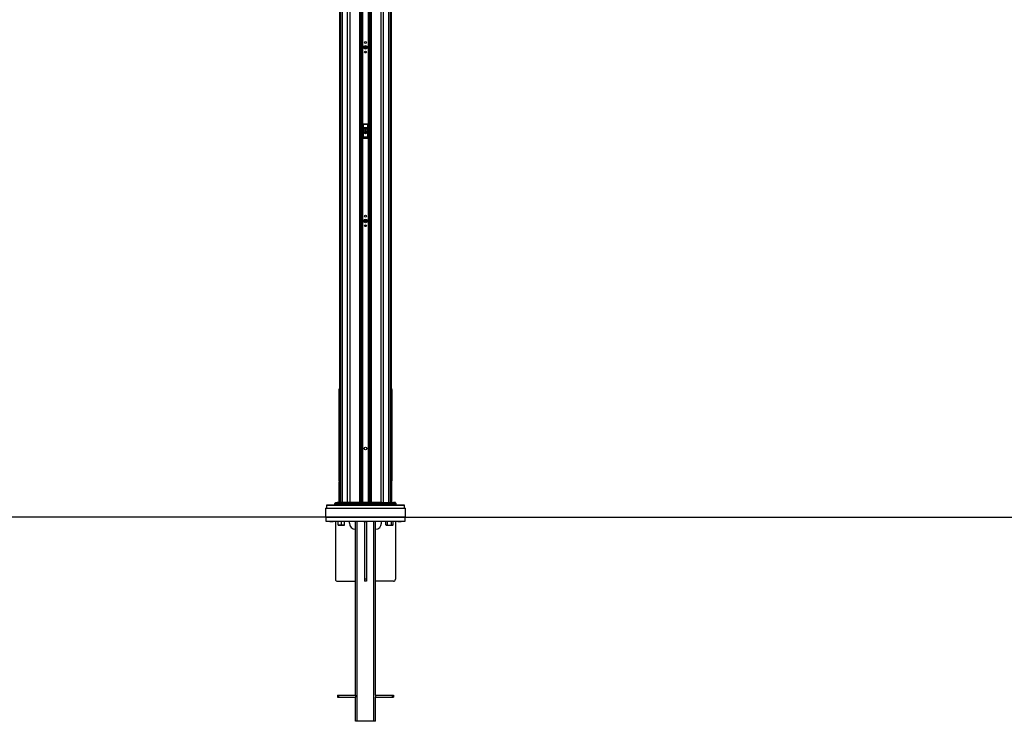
# Paper-space layout '3.5M DUO In Ground Anchor' of a CAD drawing. Header units: millimetres. Extents: x 20 to 26059, y 28 to 17638.
# Tile 7 of 70: x 7369 to 12293, y 1261 to 4768. Entities that reach past the tile are written whole.
import ezdxf

# ---------------------------------------------------------------- set-up
doc = ezdxf.new("R2010")
doc.units = ezdxf.units.MM
doc.layers.add('COMPONENT_GEOMETRY', color=7, linetype='Continuous')
doc.styles.add('SLDTEXTSTYLE0', font='TXT', dxfattribs={"width": 0.75})
doc.dimstyles.new('SLDDIMSTYLE0', dxfattribs={"dimtxt": 150, "dimasz": 6.604, "dimexe": 0, "dimexo": 0.0625, "dimgap": 37.5, "dimtad": 0, "dimtih": 1, "dimtoh": 1, "dimdec": 0, "dimlfac": 0.5, "dimrnd": 1e-09, "dimzin": 12, "dimdsep": 46, "dimtxsty": 'SLDTEXTSTYLE0', "dimsah": 1, "dimcen": 0.09, "dimadec": 0, "dimazin": 3, "dimtfac": 1, "dimtdec": 0, "dimtofl": 0, "dimtmove": 0, "dimatfit": 3, "dimfxl": 1, "dimfrac": 2, "dimtolj": 1, "dimtzin": 12, "dimarcsym": 0})

# ---------------------------------------------------------------- blocks, each defined once
blk = doc.blocks.new('_D_13')
at = {"layer": 'COMPONENT_GEOMETRY', "color": 7, "ltscale": 2}
for p, q in [((9012.3, 8122.1), (929.7, 8122.1)), ((936, 8122.1), (936, 5320.6)), ((936, 2281.1), (936, 5082.5)), ((8897.9, 2281.1), (929.7, 2281.1))]:
    blk.add_line(p, q, dxfattribs=at)
for points in [[(936, 8122.1), (935, 8115.5), (937, 8115.5)], [(936, 2281.1), (937, 2287.7), (935, 2287.7)]]:
    blk.add_solid(points, dxfattribs=at)
at = {"layer": 'COMPONENT_GEOMETRY', "color": 7, "ltscale": 2, "insert": (714.3, 5275.9), "char_height": 150, "attachment_point": 1, "style": 'SLDTEXTSTYLE0'}
blk.add_mtext('2921', dxfattribs=at)
blk = doc.blocks.new('_D_14')
at = {"layer": 'COMPONENT_GEOMETRY', "color": 7, "ltscale": 2}
for p, q in [((14292.5, 6769.1), (14292.5, 4644.1)), ((14292.5, 2281.1), (14292.5, 4406)), ((9299, 2281.1), (14298.9, 2281.1))]:
    blk.add_line(p, q, dxfattribs=at)
for points in [[(14292.5, 6769.1), (14291.5, 6762.5), (14293.6, 6762.5)], [(14292.5, 2281.1), (14293.6, 2287.7), (14291.5, 2287.7)]]:
    blk.add_solid(points, dxfattribs=at)
at = {"layer": 'COMPONENT_GEOMETRY', "color": 7, "ltscale": 2, "insert": (14070.9, 4599.4), "char_height": 150, "attachment_point": 1, "style": 'SLDTEXTSTYLE0'}
blk.add_mtext('2244', dxfattribs=at)

psp = doc.layouts.new('3.5M DUO In Ground Anchor')

# ---------------------------------------------------------------- linework, layer by layer
at = {"color": 8, "linetype": 'Continuous', "lineweight": 25, "ltscale": 2}
for p, q in [((8975.71, 2354.06), (8975.71, 8102.06)), ((8981.17, 8102.06), (8981.17, 2354.06)), ((9009.42, 2354.06), (9009.42, 8102.06)), ((9019.62, 8102.06), (9019.62, 2354.06)), ((9069.53, 2354.06), (9069.53, 8102.06)), ((9127.39, 8102.06), (9127.39, 2354.06)), ((9177.3, 2354.06), (9177.3, 8102.06)), ((9187.5, 8102.06), (9187.5, 2354.06)), ((9215.75, 2354.06), (9215.75, 8102.06)), ((9221.21, 8102.06), (9221.21, 2354.06)), ((9076.75, 2354.06), (9076.75, 6671.95)), ((9079.57, 6671.95), (9079.57, 2354.06)), ((9082.57, 2354.06), (9082.57, 6671.85)), ((9083.99, 6671.83), (9083.99, 2354.06)), ((9112.93, 2354.06), (9112.93, 6671.83)), ((9114.35, 6671.85), (9114.35, 2354.06)), ((9117.35, 2354.06), (9117.35, 6671.95)), ((9120.17, 6671.95), (9120.17, 2354.06)), ((8968.91, 6573.62), (8968.91, 2354.06)), ((9228.01, 2354.06), (9228.01, 6573.67)), ((8967.28, 2919.14), (8968.9, 2919.14)), ((9228.02, 2919.14), (9229.64, 2919.14)), ((9230.05, 2918.72), (9229.64, 2919.14)), ((8968.9, 2510.07), (8967.28, 2510.07)), ((9228.02, 2510.07), (9229.64, 2510.07)), ((8967.45, 2458.53), (8968.9, 2458.53)), ((9228.02, 2458.53), (9229.47, 2458.53)), ((9229.47, 2458.53), (9229.46, 2458.79)), ((9293.33, 2340.09), (8903.59, 2340.09)), ((8944.1, 2342.03), (8952.42, 2342.03)), ((8952.66, 2349.13), (8944.35, 2349.13)), ((8944.94, 2350.47), (8953.23, 2350.47)), ((8956.18, 2353.48), (8947.94, 2353.48)), ((9240.75, 2353.48), (9248.98, 2353.48)), ((9251.98, 2350.47), (9243.69, 2350.47)), ((9244.26, 2349.13), (9252.57, 2349.13)), ((9252.82, 2342.03), (9244.5, 2342.03))]:
    psp.add_line(p, q, dxfattribs=at)
at = {"color": 7, "linetype": 'Continuous', "lineweight": 25, "ltscale": 2}
for p, q in [((9073.82, 2354.06), (9073.82, 8102.06)), ((9123.1, 8102.06), (9123.1, 2354.06)), ((8968.9, 6573.61), (8968.9, 2354.06)), ((9228.02, 2354.06), (9228.02, 6573.66)), ((9085.46, 4245.06), (9085.46, 4177.06)), ((9085.64, 4244.89), (9085.46, 4245.06)), ((9085.97, 4229.31), (9085.64, 4244.89)), ((9086.46, 4246.06), (9086.64, 4245.89)), ((9110.46, 4246.06), (9086.46, 4246.06)), ((9086.64, 4245.89), (9086.64, 4245.26)), ((9086.64, 4245.89), (9110.28, 4245.89)), ((9086.64, 4245.26), (9086.97, 4229.68)), ((9110.28, 4245.26), (9086.64, 4245.26)), ((9109.96, 4229.68), (9110.28, 4245.26)), ((9110.28, 4245.89), (9110.46, 4246.06)), ((9110.28, 4245.89), (9110.28, 4245.26)), ((9111.28, 4244.89), (9110.95, 4229.31)), ((9111.46, 4245.06), (9111.28, 4244.89)), ((9111.46, 4177.06), (9111.46, 4245.06)), ((9086.04, 4222.19), (9087.04, 4222.19)), ((9086.04, 4182.95), (9086.04, 4222.19)), ((9086.97, 4229.68), (9109.96, 4229.68)), ((9087.04, 4222.19), (9087.04, 4182.95)), ((9109.88, 4222.19), (9087.04, 4222.19)), ((9095.43, 4206.37), (9095.49, 4209.84)), ((9098.41, 4204.6), (9095.43, 4206.37)), ((9095.49, 4209.84), (9098.51, 4211.53)), ((9101.43, 4206.29), (9098.41, 4204.6)), ((9098.51, 4211.53), (9101.49, 4209.75)), ((9101.49, 4209.75), (9101.43, 4206.29)), ((9109.88, 4182.95), (9109.88, 4222.19)), ((9110.88, 4222.19), (9109.88, 4222.19)), ((9110.88, 4222.19), (9110.88, 4182.95)), ((9086.04, 4182.95), (9087.04, 4182.95)), ((9086.46, 4176.06), (9110.47, 4176.06)), ((9086.54, 4177.14), (9110.38, 4177.14)), ((9109.93, 4180.97), (9086.99, 4180.97)), ((9087.04, 4182.95), (9109.88, 4182.95)), ((9110.88, 4182.95), (9109.88, 4182.95)), ((8966.86, 2918.72), (8966.86, 2495.8)), ((8967.28, 2510.07), (8967.28, 2919.14)), ((9229.64, 2919.14), (9229.64, 2510.07)), ((9230.06, 2495.8), (9230.06, 2918.72)), ((8966.86, 2495.8), (8966.86, 2496.08)), ((8966.88, 2495.5), (8966.86, 2495.54)), ((8966.89, 2493.2), (8966.86, 2494.36)), ((8966.86, 2492.39), (8966.86, 2479.28)), ((8966.86, 2476.9), (8966.86, 2476.15)), ((8966.87, 2466.69), (8966.86, 2466.56)), ((8966.86, 2466.56), (8966.86, 2463.06)), ((8967.06, 2480.39), (8966.88, 2480.39)), ((8966.95, 2469.14), (8966.88, 2467.06)), ((8966.91, 2492.5), (8966.9, 2492.74)), ((8967.06, 2474.05), (8966.98, 2470.17)), ((8967.11, 2480.53), (8967.08, 2475.66)), ((8967.26, 2467.06), (8967.26, 2469.14)), ((8967.26, 2466.69), (8967.46, 2466.69)), ((9229.66, 2468.03), (9229.46, 2468.03)), ((9229.66, 2466.74), (9229.46, 2466.74)), ((9229.66, 2466.5), (9229.46, 2466.5)), ((9229.66, 2468.03), (9229.66, 2466.74)), ((9229.66, 2466.5), (9229.66, 2466.43)), ((9229.76, 2466.5), (9229.66, 2466.5)), ((9229.83, 2482.37), (9229.85, 2484.68)), ((9229.99, 2482.24), (9229.83, 2482.37)), ((9229.83, 2481.58), (9229.99, 2482.24)), ((9229.83, 2479.16), (9229.83, 2481.58)), ((9229.83, 2478.17), (9230, 2481.29)), ((9229.86, 2475.5), (9229.83, 2478.17)), ((9229.85, 2484.68), (9229.98, 2483.6)), ((9229.98, 2483.6), (9229.86, 2485.42)), ((9229.86, 2483.6), (9229.98, 2483.6)), ((9229.86, 2482.24), (9229.99, 2482.24)), ((9229.86, 2481.58), (9230.06, 2481.58)), ((9230, 2481.29), (9229.86, 2479.55)), ((9229.86, 2481.29), (9230, 2481.29)), ((9230.01, 2480.53), (9229.86, 2475.5)), ((9229.87, 2474.55), (9230.01, 2480.53)), ((9229.91, 2471.88), (9229.87, 2474.55)), ((9229.93, 2482.18), (9230.06, 2482.18)), ((9229.99, 2468.7), (9229.93, 2470.96)), ((9230.05, 2466.74), (9230.01, 2468.03)), ((9230.03, 2493.2), (9230.06, 2494.36)), ((9230.06, 2492.39), (9230.06, 2492.49)), ((9230.06, 2479.28), (9230.06, 2492.39)), ((9230.06, 2478.65), (9230.06, 2476.15)), ((9230.06, 2476.9), (9230.06, 2478.65)), ((9230.06, 2476.15), (9230.06, 2476.9)), ((9230.06, 2463.06), (9230.06, 2466.56)), ((9230.06, 2466.56), (9230.06, 2466.5)), ((8966.86, 2454.44), (8966.86, 2354.06)), ((8967.45, 2458.53), (8967.46, 2458.79)), ((8967.45, 2354.06), (8967.45, 2458.53)), ((9229.54, 2458.17), (9229.45, 2458.86)), ((9229.47, 2458.53), (9229.47, 2354.06)), ((9230.06, 2354.06), (9230.06, 2454.44)), ((8900.46, 2327.06), (8898.46, 2325.06)), ((8898.46, 2325.06), (8898.46, 2283.06)), ((9298.46, 2325.06), (8898.46, 2325.06)), ((8900.46, 2327.06), (9296.46, 2327.06)), ((8903.59, 2340.09), (8903.25, 2327.06)), ((9292.33, 2341.06), (8904.59, 2341.06)), ((8944.35, 2349.13), (8944.1, 2342.03)), ((8947.94, 2353.48), (8944.94, 2350.47)), ((8949.35, 2354.06), (8957.56, 2354.06)), ((8952.66, 2349.13), (8952.42, 2342.03)), ((8964.37, 2342.03), (8952.42, 2342.03)), ((8952.66, 2349.13), (8964.55, 2349.13)), ((8956.18, 2353.48), (8953.23, 2350.47)), ((8964.96, 2350.47), (8953.23, 2350.47)), ((8956.18, 2353.48), (8967.09, 2353.48)), ((8968.09, 2354.06), (8957.56, 2354.06)), ((8964.55, 2349.13), (8964.37, 2342.03)), ((8992.62, 2342.03), (8964.37, 2342.03)), ((8964.55, 2349.13), (8992.8, 2349.13)), ((8967.09, 2353.48), (8964.96, 2350.47)), ((8993.21, 2350.47), (8964.96, 2350.47)), ((8967.09, 2353.48), (8995.33, 2353.48)), ((8996.33, 2354.06), (8968.09, 2354.06)), ((8992.8, 2349.13), (8992.62, 2342.03)), ((9014.94, 2342.03), (8992.62, 2342.03)), ((8992.8, 2349.13), (9014.99, 2349.13)), ((8995.33, 2353.48), (8993.21, 2350.47)), ((9015.1, 2350.47), (8993.21, 2350.47)), ((8995.33, 2353.48), (9015.7, 2353.48)), ((9015.97, 2354.06), (8996.33, 2354.06)), ((9014.99, 2349.13), (9014.94, 2342.03)), ((9181.98, 2342.03), (9014.94, 2342.03)), ((9014.99, 2349.13), (9181.93, 2349.13)), ((9015.7, 2353.48), (9015.1, 2350.47)), ((9181.82, 2350.47), (9015.1, 2350.47)), ((9015.7, 2353.48), (9181.23, 2353.48)), ((9180.95, 2354.06), (9015.97, 2354.06)), ((9037.7, 2341.62), (9037.7, 2341.06)), ((9037.92, 2341.62), (9037.92, 2341.06)), ((9039.11, 2341.62), (9039.11, 2341.06)), ((9041.59, 2341.62), (9041.59, 2341.06)), ((9045.54, 2341.62), (9045.54, 2341.06)), ((9049.77, 2341.06), (9049.77, 2341.62)), ((9050.78, 2341.62), (9050.78, 2341.06)), ((9055.23, 2341.06), (9055.23, 2341.62)), ((9060.98, 2341.06), (9060.98, 2341.62)), ((9065.27, 2341.06), (9065.27, 2341.62)), ((9066.78, 2341.06), (9066.78, 2341.62)), ((9075.04, 2341.62), (9075.04, 2341.06)), ((9082.37, 2341.06), (9082.37, 2341.62)), ((9083.32, 2341.56), (9083.32, 2341.06)), ((9083.32, 2341.56), (9083.44, 2341.56)), ((9083.44, 2341.56), (9083.44, 2341.06)), ((9083.44, 2341.56), (9086.26, 2341.56)), ((9086.26, 2341.56), (9086.26, 2341.06)), ((9089.12, 2341.56), (9089.12, 2341.06)), ((9089.12, 2341.56), (9089.17, 2341.56)), ((9089.17, 2341.56), (9089.17, 2341.06)), ((9089.17, 2341.56), (9091.99, 2341.56)), ((9091.99, 2341.56), (9091.99, 2341.06)), ((9092.78, 2341.62), (9092.78, 2341.06)), ((9098.62, 2341.56), (9098.62, 2341.06)), ((9101.07, 2341.56), (9101.07, 2341.06)), ((9102, 2341.62), (9102, 2341.06)), ((9108.38, 2341.56), (9108.38, 2341.06)), ((9108.38, 2341.56), (9108.61, 2341.56)), ((9108.61, 2341.56), (9108.61, 2341.06)), ((9109.3, 2341.56), (9109.3, 2341.06)), ((9109.3, 2341.56), (9111.05, 2341.56)), ((9111.05, 2341.56), (9111.05, 2341.06)), ((9112.06, 2341.62), (9112.06, 2341.06)), ((9113.44, 2341.56), (9113.44, 2341.06)), ((9113.44, 2341.56), (9113.7, 2341.56)), ((9113.7, 2341.56), (9113.7, 2341.06)), ((9114.97, 2341.56), (9114.97, 2341.06)), ((9118.09, 2341.56), (9118.09, 2341.06)), ((9121.64, 2341.56), (9124.66, 2341.56)), ((9121.71, 2341.06), (9121.71, 2341.62)), ((9124.66, 2341.56), (9124.66, 2341.06)), ((9124.66, 2341.56), (9126.84, 2341.56)), ((9126.84, 2341.56), (9126.84, 2341.06)), ((9127.44, 2341.56), (9127.44, 2341.06)), ((9127.44, 2341.56), (9129.07, 2341.56)), ((9129.07, 2341.56), (9129.07, 2341.06)), ((9129.07, 2341.56), (9130.79, 2341.56)), ((9130.79, 2341.56), (9130.79, 2341.06)), ((9131.3, 2341.56), (9131.3, 2341.06)), ((9131.3, 2341.56), (9133.59, 2341.56)), ((9133.59, 2341.56), (9133.59, 2341.06)), ((9133.59, 2341.56), (9136.38, 2341.56)), ((9136.38, 2341.56), (9136.38, 2341.06)), ((9136.65, 2341.62), (9136.65, 2341.06)), ((9142.49, 2341.56), (9142.49, 2341.06)), ((9142.69, 2341.06), (9142.69, 2341.62)), ((9144.26, 2341.56), (9144.26, 2341.06)), ((9144.26, 2341.56), (9144.37, 2341.56)), ((9144.37, 2341.56), (9144.37, 2341.06)), ((9144.37, 2341.56), (9144.66, 2341.56)), ((9144.66, 2341.56), (9144.66, 2341.06)), ((9144.66, 2341.56), (9145.21, 2341.56)), ((9145.21, 2341.56), (9145.21, 2341.06)), ((9145.21, 2341.56), (9145.77, 2341.56)), ((9145.77, 2341.56), (9145.77, 2341.06)), ((9150.89, 2341.56), (9150.89, 2341.06)), ((9151.65, 2341.56), (9151.65, 2341.06)), ((9151.88, 2341.56), (9151.88, 2341.06)), ((9153.05, 2341.62), (9153.05, 2341.06)), ((9156.62, 2341.56), (9156.62, 2341.06)), ((9160.58, 2341.06), (9160.58, 2341.62)), ((9160.76, 2341.06), (9160.76, 2341.62)), ((9161.81, 2341.62), (9161.81, 2341.06)), ((9168.81, 2341.56), (9168.81, 2341.06)), ((9180.95, 2354.06), (9200.59, 2354.06)), ((9181.23, 2353.48), (9181.82, 2350.47)), ((9201.59, 2353.48), (9181.23, 2353.48)), ((9181.82, 2350.47), (9203.71, 2350.47)), ((9181.93, 2349.13), (9181.98, 2342.03)), ((9204.12, 2349.13), (9181.93, 2349.13)), ((9181.98, 2342.03), (9204.3, 2342.03)), ((9200.59, 2354.06), (9228.84, 2354.06)), ((9201.59, 2353.48), (9203.71, 2350.47)), ((9229.84, 2353.48), (9201.59, 2353.48)), ((9203.71, 2350.47), (9231.96, 2350.47)), ((9204.12, 2349.13), (9204.3, 2342.03)), ((9232.37, 2349.13), (9204.12, 2349.13)), ((9204.3, 2342.03), (9232.55, 2342.03)), ((9228.84, 2354.06), (9239.36, 2354.06)), ((9229.84, 2353.48), (9231.96, 2350.47)), ((9240.75, 2353.48), (9229.84, 2353.48)), ((9231.96, 2350.47), (9243.69, 2350.47)), ((9232.37, 2349.13), (9232.55, 2342.03)), ((9244.26, 2349.13), (9232.37, 2349.13)), ((9232.55, 2342.03), (9244.5, 2342.03)), ((9247.57, 2354.06), (9239.36, 2354.06)), ((9240.75, 2353.48), (9243.69, 2350.47)), ((9244.26, 2349.13), (9244.5, 2342.03)), ((9251.98, 2350.47), (9248.98, 2353.48)), ((9252.82, 2342.03), (9252.57, 2349.13)), ((9293.67, 2327.06), (9293.33, 2340.09)), ((9298.46, 2325.06), (9296.46, 2327.06)), ((9298.46, 2283.06), (9298.46, 2325.06)), ((8898.46, 2283.06), (8900.46, 2281.06)), ((8898.46, 2283.06), (9298.46, 2283.06)), ((8900.46, 2281.06), (8900.46, 2261.06)), ((8900.46, 2281.06), (9296.46, 2281.06)), ((9296.46, 2281.06), (9298.46, 2283.06)), ((9296.46, 2261.06), (9296.46, 2281.06)), ((8900.46, 2261.06), (9296.46, 2261.06)), ((8918.46, 2261.06), (8918.46, 2260.72)), ((8918.46, 2260.72), (8920.12, 2259.06)), ((8918.46, 2260.72), (8936.75, 2260.72)), ((8920.12, 2259.06), (8935.38, 2259.06)), ((8935.38, 2259.06), (8936.8, 2259.06)), ((8936.75, 2260.72), (8938.46, 2260.72)), ((8936.8, 2259.06), (8938.46, 2260.72)), ((8938.46, 2260.72), (8938.46, 2261.06)), ((8948.46, 2261.06), (8948.46, 1971.06)), ((8962.25, 2242.49), (8962.25, 2261.06)), ((8962.25, 2241.06), (8970.25, 2241.06)), ((8970.25, 2241.06), (8986.25, 2241.06)), ((8978.25, 2242.49), (8978.25, 2261.06)), ((8986.25, 2241.06), (8994.25, 2241.06)), ((8994.25, 2242.49), (8994.25, 2261.06)), ((9018.46, 2251.06), (9018.46, 2261.06)), ((9048.46, 1391.06), (9048.46, 2261.06)), ((9056.46, 1261.06), (9056.46, 2261.06)), ((9088.46, 2261.06), (9088.46, 2260.72)), ((9088.46, 2260.72), (9090.12, 2259.06)), ((9088.46, 2260.72), (9108.46, 2260.72)), ((9090.12, 2259.06), (9106.8, 2259.06)), ((9093.46, 2259.06), (9093.46, 1971.06)), ((9103.46, 2259.06), (9103.46, 1971.06)), ((9106.8, 2259.06), (9108.46, 2260.72)), ((9108.46, 2260.72), (9108.46, 2261.06)), ((9140.46, 1261.06), (9140.46, 2261.06)), ((9148.46, 1391.06), (9148.46, 2261.06)), ((9178.46, 2251.06), (9178.46, 2261.06)), ((9200.19, 2242.49), (9200.19, 2261.06)), ((9200.19, 2242.49), (9202.67, 2241.06)), ((9202.67, 2241.06), (9204.81, 2241.06)), ((9204.81, 2241.06), (9218.67, 2241.06)), ((9209.43, 2242.49), (9209.43, 2261.06)), ((9218.67, 2241.06), (9232.53, 2241.06)), ((9227.91, 2242.49), (9227.91, 2261.06)), ((9232.53, 2241.06), (9234.67, 2241.06)), ((9234.67, 2241.06), (9237.14, 2242.49)), ((9237.14, 2242.49), (9237.14, 2261.06)), ((9248.46, 2261.06), (9248.46, 1971.06)), ((9258.46, 2261.06), (9258.46, 2260.72)), ((9258.46, 2260.72), (9260.12, 2259.06)), ((9258.46, 2260.72), (9278.46, 2260.72)), ((9260.12, 2259.06), (9276.8, 2259.06)), ((9276.8, 2259.06), (9278.46, 2260.72)), ((9278.46, 2260.72), (9278.46, 2261.06)), ((9103.46, 1971.06), (9093.46, 1971.06)), ((9093.46, 1971.06), (9093.46, 1961.06)), ((9103.46, 1971.06), (9103.46, 1961.06)), ((8958.46, 1961.06), (9048.46, 1961.06)), ((9103.46, 1961.06), (9093.46, 1961.06)), ((9238.46, 1961.06), (9148.46, 1961.06)), ((8958.46, 1391.06), (8958.46, 1381.06)), ((8958.46, 1391.06), (8964.46, 1391.06)), ((8958.46, 1381.06), (8964.46, 1381.06)), ((8964.46, 1391.06), (8964.46, 1381.06)), ((8964.46, 1391.06), (9048.46, 1391.06)), ((8964.46, 1381.06), (9048.46, 1381.06)), ((9048.46, 1391.06), (9048.46, 1381.06)), ((9048.46, 1261.06), (9048.46, 1381.06)), ((9148.46, 1391.06), (9148.46, 1381.06)), ((9148.46, 1391.06), (9232.46, 1391.06)), ((9148.46, 1261.06), (9148.46, 1381.06)), ((9148.46, 1381.06), (9232.46, 1381.06)), ((9232.46, 1391.06), (9232.46, 1381.06)), ((9232.46, 1391.06), (9238.46, 1391.06)), ((9232.46, 1381.06), (9238.46, 1381.06)), ((9238.46, 1391.06), (9238.46, 1381.06)), ((9056.46, 1261.06), (9048.46, 1261.06)), ((9140.46, 1261.06), (9056.46, 1261.06)), ((9148.46, 1261.06), (9140.46, 1261.06))]:
    psp.add_line(p, q, dxfattribs=at)
at = {"color": 7, "linetype": 'Continuous', "lineweight": 25, "ltscale": 2, "flags": 128}
for points in [[(9015.97, 2354.06), (9015.94, 2354.05), (9015.9, 2354.02), (9015.86, 2353.98), (9015.82, 2353.91), (9015.79, 2353.83), (9015.76, 2353.72), (9015.72, 2353.61), (9015.7, 2353.48)], [(9180.95, 2354.06), (9180.99, 2354.05), (9181.02, 2354.02), (9181.06, 2353.98), (9181.1, 2353.91), (9181.13, 2353.83), (9181.17, 2353.72), (9181.2, 2353.61), (9181.23, 2353.48)]]:
    psp.add_lwpolyline(points, dxfattribs=at)
at = {"color": 7, "linetype": 'Continuous', "lineweight": 25, "ltscale": 4}
for centre, radius in [((9098.46, 4630.06), 9), ((9098.46, 4630.06), 5.83), ((9098.46, 4654.06), 4.5), ((9098.46, 4630.06), 4.13), ((9098.46, 4606.06), 4.5), ((9098.46, 4208.06), 10), ((9098.46, 4208.06), 9.97), ((9098.46, 4208.06), 9.75), ((9098.46, 3762.06), 9), ((9098.46, 3762.06), 5.83), ((9098.46, 3786.06), 4.5), ((9098.46, 3738.06), 4.5), ((9098.46, 3762.06), 4.13), ((9098.46, 2625.06), 7)]:
    psp.add_circle(centre, radius, dxfattribs=at)
for centre, radius, start, end in [((9086.64, 4244.88), 1, 90.18084, 179.81841), ((9086.46, 4244.22), 1.05, 80.09711, 141.02798), ((9110.28, 4244.88), 1, 0.18159, 89.81916), ((9110.47, 4244.22), 1.05, 38.97202, 99.90289), ((9086.78, 4228.65), 1.05, 80.09413, 141.02496), ((9098.46, 4208.06), 3, 119.14683, 179.14683), ((9098.46, 4208.06), 3, 179.14683, 239.14683), ((9098.46, 4208.06), 3, 239.14683, 299.14683), ((9098.46, 4208.06), 3, 59.14683, 119.14683), ((9098.46, 4208.06), 3, 299.14683, 359.14683), ((9098.46, 4208.06), 3, 359.14683, 59.14683), ((9110.14, 4228.65), 1.05, 38.97504, 99.90587), ((9086.46, 4178.07), 0.937, 192.96523, 275.24838), ((9087, 4181.97), 1, 180.65873, 269.74699), ((9109.92, 4181.97), 1, 270.25301, 359.34127), ((9110.46, 4178.07), 0.937, 264.75162, 347.03477), ((8971.86, 2463.06), 5, 179.98192, 219.25078), ((9225.06, 2463.06), 5, 320.11117, 0.03219), ((8969.45, 2458.53), 2, 105.9665, 172.45225), ((9227.47, 2458.53), 2, 7.54775, 74.0335), ((8904.59, 2340.06), 1, 90, 178.5), ((8943.1, 2342.06), 1, 270, 358), ((8946.35, 2349.06), 2, 135, 178), ((8949.35, 2352.06), 2, 90, 135), ((8951.43, 2342.05), 0.99, 270.56627, 358.56984), ((8954.68, 2349.06), 2.02, 135.70091, 178.12466), ((8957.56, 2352.12), 1.94, 90.08248, 135.72614), ((8963.5, 2341.93), 0.881, 281.04933, 6.52649), ((8967, 2349.11), 2.45, 146.26118, 179.55799), ((8968.15, 2352.81), 1.25, 92.77531, 147.94766), ((8991.75, 2341.93), 0.881, 281.0484, 6.52684), ((8995.25, 2349.11), 2.45, 146.2623, 179.55745), ((8996.4, 2352.81), 1.25, 92.77516, 147.94781), ((9013.58, 2341.8), 1.38, 327.53563, 9.39421), ((9022.56, 2349.16), 7.57, 169.98983, 180.21386), ((9174.36, 2349.16), 7.57, 359.78614, 10.01017), ((9183.34, 2341.8), 1.38, 170.60579, 212.46437), ((9200.53, 2352.81), 1.25, 32.05219, 87.22484), ((9201.67, 2349.11), 2.45, 0.44255, 33.7377), ((9205.17, 2341.93), 0.881, 173.47316, 258.9516), ((9228.78, 2352.81), 1.25, 32.05234, 87.22469), ((9229.92, 2349.11), 2.45, 0.44201, 33.73882), ((9233.42, 2341.93), 0.881, 173.47351, 258.95067), ((9239.36, 2352.12), 1.94, 44.27386, 89.91752), ((9242.24, 2349.06), 2.02, 1.87534, 44.29909), ((9245.49, 2342.05), 0.99, 181.43016, 269.43373), ((9247.57, 2352.06), 2, 45, 90), ((9250.57, 2349.06), 2, 2, 45), ((9253.82, 2342.06), 1, 182, 270), ((9292.33, 2340.06), 1, 1.5, 90), ((9048.46, 2251.06), 30, 180, 270), ((9148.46, 2251.06), 30, 270, 0), ((8958.46, 1971.06), 10, 180, 270), ((9238.46, 1971.06), 10, 270, 0)]:
    psp.add_arc(centre, radius, start, end, dxfattribs=at)
at = {"color": 8, "linetype": 'Continuous', "lineweight": 25, "ltscale": 4}
for centre, radius, start, end in [((8971.77, 2466.09), 4.61, 181.51875, 231.42216), ((8968.87, 2481.61), 12.93, 262.80313, 270.12621), ((9228.05, 2481.61), 12.93, 269.87379, 277.19687), ((9225.15, 2466.09), 4.61, 308.57784, 358.48125)]:
    psp.add_arc(centre, radius, start, end, dxfattribs=at)
at = {"color": 7, "linetype": 'Continuous', "lineweight": 25, "ltscale": 4}
for centre, major_axis, ratio, start_param, end_param in [((9086.46, 4245.06), (-0.709, 0.709), 0.9972647, 5.4991567, 7.0672139), ((9110.46, 4245.06), (0.709, 0.709), 0.9972647, 5.4991567, 7.0672139), ((9085.04, 4222.19), (0, 19), 0.0524078, 4.712389, 5.0963614), ((9086.04, 4222.19), (0, 20), 0.0497874, 4.712389, 5.0963614), ((9110.88, 4222.19), (0, 20), 0.0497874, 1.1868239, 1.5707963), ((9111.88, 4222.19), (0, 19), 0.0524078, 1.1868239, 1.5707963), ((9085.44, 4180.03), (0, 3), 0.0524078, 3.2957494, 3.9047052), ((9086.1, 4166.84), (0, 15.25), 0.0524078, 0.1298247, 0.7631125), ((9085.99, 4182.95), (0, 1), 0.0524078, 3.2714173, 4.712389), ((9086.43, 4180.03), (0, 4), 0.0393058, 3.270191, 3.9047052), ((9087.1, 4166.84), (0, 14.25), 0.0560842, 0.1298247, 0.7631125), ((9086.99, 4182.95), (0, 2), 0.0262039, 3.2714173, 4.712389), ((9109.94, 4182.95), (0, 2), 0.0262039, 1.5707963, 3.011768), ((9109.82, 4166.84), (0, 14.25), 0.0560842, 5.5200728, 6.1533606), ((9110.49, 4180.03), (0, 4), 0.0393058, 2.3784801, 3.0129943), ((9110.93, 4182.95), (0, 1), 0.0524078, 1.5707963, 3.011768), ((9110.82, 4166.84), (0, 15.25), 0.0524078, 5.5200728, 6.1533606), ((9111.48, 4180.03), (0, 3), 0.0524078, 2.3784801, 2.9874359)]:
    psp.add_ellipse(centre, major_axis=major_axis, ratio=ratio, start_param=start_param, end_param=end_param, dxfattribs=at)
at = {"color": 7, "linetype": 'Continuous', "lineweight": 25, "ltscale": 2}
for points, knots in [([(9086.46, 4176.06), (9086.34, 4176.07), (9086.12, 4176.09), (9085.82, 4176.27), (9085.6, 4176.52), (9085.48, 4176.8), (9085.47, 4176.99), (9085.46, 4177.06)], [0, 0, 0, 0, 0.2130806, 0.4261792, 0.6391664, 0.8530326, 1, 1, 1, 1]), ([(9111.46, 4177.06), (9111.45, 4176.95), (9111.43, 4176.72), (9111.25, 4176.42), (9111, 4176.2), (9110.72, 4176.08), (9110.54, 4176.07), (9110.47, 4176.06)], [0, 0, 0, 0, 0.21726297, 0.43462845, 0.64988816, 0.86340996, 1, 1, 1, 1]), ([(8968.9, 2924.78), (8968.79, 2924.63), (8968.59, 2924.37), (8968.2, 2923.75), (8967.75, 2922.89), (8967.31, 2921.78), (8966.94, 2920.35), (8966.89, 2919.28), (8966.86, 2918.72)], [0, 0, 0, 0, 0.2449502, 0.4234591, 0.5440705, 0.6742125, 0.8286998, 1, 1, 1, 1]), ([(8967.28, 2919.14), (8967.38, 2920.5), (8967.51, 2922.4), (8968.59, 2923.92), (8968.9, 2924.35)], [0, 0, 0, 0, 0.7155858, 1, 1, 1, 1]), ([(9230.03, 2918.72), (9230.03, 2919.1), (9230.03, 2919.98), (9229.76, 2921.25), (9229.38, 2922.41), (9228.98, 2923.27), (9228.63, 2923.89), (9228.32, 2924.38), (9228.13, 2924.65), (9228.03, 2924.77), (9228.02, 2924.78)], [0, 0, 0, 0, 0.1151177, 0.2668781, 0.3976714, 0.5119217, 0.6252959, 0.7718346, 0.9775606, 1, 1, 1, 1]), ([(9228.02, 2924.35), (9228.33, 2923.92), (9229.41, 2922.4), (9229.55, 2920.5), (9229.64, 2919.14)], [0, 0, 0, 0, 0.2844142, 1, 1, 1, 1]), ([(8966.86, 2463.06), (8966.86, 2463.06), (8966.84, 2462.88), (8966.92, 2463.56), (8967.08, 2465.16), (8967.16, 2465.97)], [0, 0, 0, 0, 0.0002087, 0.4914533, 1, 1, 1, 1]), ([(8966.86, 2496.08), (8966.86, 2496.19), (8966.87, 2496.4), (8966.88, 2496.06), (8966.9, 2495.2), (8966.92, 2493.96), (8966.93, 2492.65), (8966.92, 2491.82), (8966.92, 2491.49)], [0, 0, 0, 0, 0.2033049, 0.3772317, 0.5573781, 0.7229111, 0.8900663, 1, 1, 1, 1]), ([(8966.89, 2491.23), (8966.89, 2491.31), (8966.89, 2491.52), (8966.88, 2491.45), (8966.87, 2491.88), (8966.86, 2492.34), (8966.86, 2492.38), (8966.86, 2492.39)], [0, 0, 0, 0, 0.0945162, 0.2814438, 0.5925475, 0.9080979, 1, 1, 1, 1]), ([(8966.86, 2479.28), (8966.86, 2479.29), (8966.86, 2479.32), (8966.87, 2480.12), (8966.88, 2481.44), (8966.89, 2482.57), (8966.89, 2483.04)], [0, 0, 0, 0, 0.0458729, 0.3983145, 0.7507763, 1, 1, 1, 1]), ([(8966.86, 2478.94), (8966.87, 2477.81), (8966.88, 2475.52), (8966.92, 2472.09), (8966.94, 2469.86), (8966.95, 2469.14)], [0, 0, 0, 0, 0.3959351, 0.8033569, 1, 1, 1, 1]), ([(8966.98, 2470.17), (8966.96, 2471.42), (8966.92, 2473.96), (8966.88, 2476.85), (8966.87, 2478.34), (8966.86, 2478.94)], [0, 0, 0, 0, 0.3664215, 0.7434704, 1, 1, 1, 1]), ([(8966.88, 2467.06), (8966.88, 2468.64), (8966.87, 2471.85), (8966.86, 2475.1), (8966.86, 2476.69), (8966.86, 2476.9)], [0, 0, 0, 0, 0.4571378, 0.9274952, 1, 1, 1, 1]), ([(8966.86, 2476.15), (8966.86, 2475.5), (8966.86, 2473.33), (8966.87, 2470.1), (8966.87, 2467.55), (8966.87, 2466.69)], [0, 0, 0, 0, 0.2216823, 0.7392452, 1, 1, 1, 1]), ([(8966.88, 2480.39), (8966.9, 2479.53), (8966.94, 2477.8), (8967.02, 2475.31), (8967.06, 2474.05)], [0, 0, 0, 0, 0.4931822, 1, 1, 1, 1]), ([(8967.08, 2475.66), (8967.03, 2476.64), (8966.94, 2478.64), (8966.9, 2479.8), (8966.88, 2480.39)], [0, 0, 0, 0, 0.4927114, 1, 1, 1, 1]), ([(8966.89, 2493.63), (8966.89, 2493.65), (8966.89, 2493.69), (8966.89, 2493.74), (8966.89, 2493.76), (8966.89, 2493.77)], [0, 0, 0, 0, 0.2760712, 0.5510185, 1, 1, 1, 1]), ([(8966.89, 2493.77), (8966.89, 2493.77), (8966.89, 2493.77), (8966.9, 2493.67), (8966.9, 2493.52), (8966.9, 2493.35), (8966.9, 2493.24), (8966.9, 2493.14), (8966.9, 2493.06), (8966.9, 2492.99), (8966.9, 2492.94), (8966.9, 2492.92), (8966.9, 2492.92), (8966.9, 2492.93)], [0, 0, 0, 0, 0.0732075, 0.2772947, 0.4880211, 0.584946, 0.6664808, 0.7205066, 0.7748422, 0.8216093, 0.881686, 0.9711798, 1, 1, 1, 1]), ([(8966.9, 2492.94), (8966.89, 2492.98), (8966.89, 2493.05), (8966.89, 2493.22), (8966.89, 2493.37), (8966.89, 2493.48), (8966.89, 2493.57), (8966.89, 2493.61), (8966.89, 2493.63)], [0, 0, 0, 0, 0.3374727, 0.607467, 0.7526563, 0.8647424, 0.9451237, 1, 1, 1, 1]), ([(8967.1, 2481.98), (8967.06, 2483.65), (8966.97, 2487.03), (8966.92, 2489.82), (8966.89, 2491.23)], [0, 0, 0, 0, 0.4954426, 1, 1, 1, 1]), ([(8966.89, 2483.04), (8966.91, 2482.81), (8966.96, 2482.35), (8967.06, 2481.14), (8967.11, 2480.53)], [0, 0, 0, 0, 0.4934473, 1, 1, 1, 1]), ([(8966.92, 2491.49), (8966.95, 2490.03), (8967, 2487.08), (8967.07, 2483.69), (8967.1, 2481.98)], [0, 0, 0, 0, 0.4956916, 1, 1, 1, 1]), ([(8967.16, 2465.97), (8967.17, 2466), (8967.18, 2466.17), (8967.21, 2466.64), (8967.23, 2467.36), (8967.25, 2468.09), (8967.25, 2468.52), (8967.25, 2468.79)], [0, 0, 0, 0, 0.0701639, 0.3615771, 0.6522776, 0.7852951, 1, 1, 1, 1]), ([(8967.25, 2468.79), (8967.26, 2477.46), (8967.27, 2491.21), (8967.28, 2504.98), (8967.28, 2510.07)], [0, 0, 0, 0, 0.629783, 1, 1, 1, 1]), ([(9229.64, 2510.07), (9229.65, 2504.98), (9229.65, 2491.21), (9229.66, 2477.46), (9229.67, 2468.79)], [0, 0, 0, 0, 0.370217, 1, 1, 1, 1]), ([(9229.67, 2468.79), (9229.67, 2468.53), (9229.68, 2467.93), (9229.69, 2467.16), (9229.72, 2466.43), (9229.74, 2466.14), (9229.76, 2465.97)], [0, 0, 0, 0, 0.20845111, 0.48516536, 0.68641014, 1, 1, 1, 1]), ([(9229.76, 2465.97), (9229.78, 2465.77), (9229.88, 2464.76), (9230.02, 2463.41), (9230.05, 2463.18), (9230.06, 2463.06)], [0, 0, 0, 0, 0.1074291, 0.5476643, 1, 1, 1, 1]), ([(9229.86, 2485.42), (9229.88, 2486.8), (9229.93, 2489.57), (9230, 2492.03), (9230.02, 2492.92), (9230.03, 2493.2)], [0, 0, 0, 0, 0.4088188, 0.8176277, 1, 1, 1, 1]), ([(9230.02, 2479.84), (9230.01, 2478.42), (9229.99, 2475.52), (9229.94, 2473.11), (9229.91, 2471.88)], [0, 0, 0, 0, 0.4921363, 1, 1, 1, 1]), ([(9229.93, 2470.96), (9229.96, 2472.32), (9230, 2475.09), (9230.02, 2478.24), (9230.02, 2479.84)], [0, 0, 0, 0, 0.4929531, 1, 1, 1, 1]), ([(9229.94, 2496.89), (9229.97, 2496.32), (9230.03, 2495.17), (9230.06, 2495.2), (9230.06, 2495.71), (9230.06, 2495.8)], [0, 0, 0, 0, 0.4517118, 0.903431, 1, 1, 1, 1]), ([(9230.06, 2494.36), (9230.05, 2494.4), (9230.03, 2494.47), (9229.97, 2496.09), (9229.94, 2496.89)], [0, 0, 0, 0, 0.4994666, 1, 1, 1, 1]), ([(9230.06, 2492.49), (9230.05, 2492.42), (9230.05, 2492.27), (9230.02, 2491.12), (9230, 2489.42), (9229.98, 2487.3), (9229.98, 2485.02), (9229.99, 2482.82), (9230.02, 2480.96), (9230.04, 2479.66), (9230.06, 2479.02), (9230.06, 2479.2), (9230.06, 2479.28)], [0, 0, 0, 0, 0.101317, 0.2026326, 0.3039536, 0.4052881, 0.5066069, 0.6079041, 0.7092088, 0.8105393, 0.9118688, 1, 1, 1, 1]), ([(9230.04, 2479.26), (9230.03, 2477.46), (9230.03, 2473.84), (9230, 2470.42), (9229.99, 2468.7)], [0, 0, 0, 0, 0.4954074, 1, 1, 1, 1]), ([(9230.01, 2468.03), (9230.02, 2469.83), (9230.04, 2473.47), (9230.04, 2477.31), (9230.04, 2479.26)], [0, 0, 0, 0, 0.4907587, 1, 1, 1, 1]), ([(9230.02, 2495.31), (9230.02, 2495.25), (9230.02, 2495.17), (9230.02, 2495.03), (9230.02, 2494.99)], [0, 0, 0, 0, 0.7220861, 1, 1, 1, 1]), ([(9230.05, 2478.65), (9230.05, 2477.03), (9230.05, 2473.75), (9230.05, 2469.72), (9230.05, 2467.4), (9230.05, 2466.74)], [0, 0, 0, 0, 0.41092386, 0.83375908, 1, 1, 1, 1]), ([(9230.06, 2466.5), (9230.06, 2468.13), (9230.06, 2471.45), (9230.06, 2475.53), (9230.05, 2477.88), (9230.05, 2478.65)], [0, 0, 0, 0, 0.39547912, 0.80240946, 1, 1, 1, 1]), ([(8967.45, 2458.53), (8967.33, 2457.63), (8967.08, 2455.81), (8966.88, 2454.42), (8966.88, 2454.44), (8966.89, 2454.44)], [0, 0, 0, 0, 0.3620734, 0.7315333, 1, 1, 1, 1]), ([(8967.37, 2458.06), (8967.32, 2457.7), (8967.18, 2456.63), (8967.01, 2455.5), (8966.92, 2454.8), (8966.89, 2454.59), (8966.88, 2454.58), (8966.88, 2454.57)], [0, 0, 0, 0, 0.1569597, 0.471119, 0.7833458, 0.939879, 1, 1, 1, 1]), ([(9230.01, 2454.7), (9230.02, 2454.69), (9230.02, 2454.65), (9230.03, 2454.62), (9230.03, 2454.6), (9230.04, 2454.58), (9230.04, 2454.56), (9230.04, 2454.57), (9230.02, 2454.7), (9229.94, 2455.22), (9229.77, 2456.5), (9229.59, 2457.74), (9229.47, 2458.71), (9229.45, 2458.86)], [0, 0, 0, 0, 0.0028846, 0.0049262, 0.0073082, 0.0113317, 0.0207574, 0.0555292, 0.1729415, 0.4181746, 0.6856381, 0.9534124, 1, 1, 1, 1]), ([(9230.05, 2454.44), (9230.05, 2454.45), (9230.05, 2454.46), (9230.05, 2454.48), (9230.05, 2454.5), (9230.04, 2454.52), (9230.04, 2454.55), (9230.03, 2454.62), (9230, 2454.85), (9229.92, 2455.41), (9229.89, 2455.59)], [0, 0, 0, 0, 0.00119149, 0.00558525, 0.01164258, 0.02321924, 0.05564611, 0.20120999, 0.74749525, 1, 1, 1, 1]), ([(9037.7, 2341.56), (9037.7, 2341.56), (9037.69, 2341.56), (9037.72, 2341.56), (9037.73, 2341.56), (9037.75, 2341.56), (9037.75, 2341.56)], [0, 0, 0, 0, 0.0060584, 0.5875675, 0.9170247, 1, 1, 1, 1]), ([(9037.92, 2341.56), (9037.92, 2341.56), (9037.91, 2341.56), (9037.95, 2341.56), (9037.98, 2341.56), (9038.04, 2341.56), (9038.17, 2341.56), (9038.29, 2341.56), (9038.41, 2341.56), (9038.43, 2341.56)], [0, 0, 0, 0, 0.0076419, 0.0492895, 0.1600983, 0.2824728, 0.5048923, 0.920496, 1, 1, 1, 1]), ([(9039.11, 2341.56), (9039.11, 2341.56), (9039.1, 2341.56), (9039.14, 2341.56), (9039.23, 2341.56), (9039.47, 2341.56), (9039.83, 2341.56), (9040.28, 2341.56), (9040.55, 2341.56), (9040.67, 2341.56), (9040.72, 2341.56), (9040.78, 2341.56), (9040.81, 2341.56), (9040.83, 2341.56), (9040.84, 2341.56)], [0, 0, 0, 0, 0.0053979, 0.0336367, 0.0946992, 0.1989561, 0.4982081, 0.7953505, 0.9240446, 0.9457828, 0.9663756, 0.9799642, 0.9973803, 1, 1, 1, 1]), ([(9041.59, 2341.56), (9041.59, 2341.56), (9041.59, 2341.56), (9041.62, 2341.56), (9041.7, 2341.56), (9041.88, 2341.56), (9042.28, 2341.56), (9042.86, 2341.56), (9043.53, 2341.56), (9043.94, 2341.56), (9044.16, 2341.56), (9044.24, 2341.56), (9044.32, 2341.56), (9044.38, 2341.56), (9044.48, 2341.56), (9044.54, 2341.56), (9044.59, 2341.56), (9044.61, 2341.56), (9044.62, 2341.56), (9044.62, 2341.56), (9044.62, 2341.56), (9044.62, 2341.56), (9044.63, 2341.56), (9044.63, 2341.56), (9044.63, 2341.56), (9044.94, 2341.56), (9045.25, 2341.56), (9045.57, 2341.56)], [0, 0, 0, 0, 0.00527153, 0.01673376, 0.02667071, 0.06510833, 0.12374505, 0.27872552, 0.41325784, 0.49764238, 0.51354865, 0.52798075, 0.53683003, 0.54634532, 0.5563742, 0.59541336, 0.61212146, 0.61853472, 0.62110052, 0.6221748, 0.62263758, 0.62283702, 0.62292451, 0.62296332, 0.62298037, 0.62299473, 1, 1, 1, 1]), ([(9045.54, 2341.56), (9045.54, 2341.56), (9045.54, 2341.56), (9045.62, 2341.56), (9045.9, 2341.56), (9046.5, 2341.56), (9047.3, 2341.56), (9048.12, 2341.56), (9048.7, 2341.56), (9049.03, 2341.56), (9049.2, 2341.56), (9049.31, 2341.56), (9049.38, 2341.56), (9049.4, 2341.56), (9049.42, 2341.56), (9049.42, 2341.56), (9049.42, 2341.56), (9049.43, 2341.56), (9049.43, 2341.56), (9049.43, 2341.56), (9049.43, 2341.56), (9049.43, 2341.56), (9049.43, 2341.56), (9049.66, 2341.56), (9049.67, 2341.56), (9049.68, 2341.56)], [0, 0, 0, 0, 0.0074224, 0.0169186, 0.0401019, 0.110277, 0.2283405, 0.3240233, 0.3939821, 0.4243663, 0.4363812, 0.4489065, 0.4592687, 0.4707227, 0.4816652, 0.4865231, 0.4886373, 0.4895591, 0.4899635, 0.4901411, 0.49022, 0.490253, 0.4902694, 0.4902809, 1, 1, 1, 1]), ([(9049.77, 2341.56), (9049.8, 2341.56), (9050, 2341.56), (9050.27, 2341.56), (9050.56, 2341.56), (9050.74, 2341.56), (9050.83, 2341.56), (9050.82, 2341.56), (9050.82, 2341.56)], [0, 0, 0, 0, 0.0499214, 0.2661307, 0.4823217, 0.6985283, 0.9147932, 1, 1, 1, 1]), ([(9050.79, 2341.56), (9050.78, 2341.56), (9050.78, 2341.56), (9050.8, 2341.56), (9050.85, 2341.56), (9050.96, 2341.56), (9051.48, 2341.56), (9052.46, 2341.56), (9053.69, 2341.56), (9054.59, 2341.56), (9055.02, 2341.56), (9055.14, 2341.56), (9055.18, 2341.56), (9055.2, 2341.56), (9055.2, 2341.56)], [0, 0, 0, 0, 0.012897, 0.0303855, 0.042382, 0.0550345, 0.1124159, 0.3702738, 0.6987675, 0.9088216, 0.9608945, 0.9783511, 0.9930627, 1, 1, 1, 1]), ([(9055.9, 2341.56), (9055.93, 2341.56), (9056.05, 2341.56), (9056.24, 2341.56), (9056.48, 2341.56), (9056.56, 2341.56), (9056.66, 2341.56), (9056.72, 2341.56), (9056.84, 2341.56), (9057.09, 2341.56), (9057.49, 2341.56), (9058.28, 2341.56), (9059.16, 2341.56), (9059.99, 2341.56), (9060.51, 2341.56), (9060.84, 2341.56), (9060.95, 2341.56), (9060.98, 2341.56), (9060.97, 2341.56), (9060.97, 2341.56)], [0, 0, 0, 0, 0.0341827, 0.1422922, 0.250447, 0.3262952, 0.3444423, 0.3613329, 0.3751721, 0.3899873, 0.458089, 0.5493463, 0.7194135, 0.8478186, 0.9215066, 0.9751883, 0.9876306, 0.9994425, 1, 1, 1, 1]), ([(9061.68, 2341.56), (9061.68, 2341.56), (9061.86, 2341.56), (9061.99, 2341.56), (9062.23, 2341.56), (9062.29, 2341.56), (9062.37, 2341.56), (9062.47, 2341.56), (9062.8, 2341.56), (9063.14, 2341.56), (9063.69, 2341.56), (9064.18, 2341.56), (9064.59, 2341.56), (9064.86, 2341.56), (9065.03, 2341.56), (9065.19, 2341.56), (9065.28, 2341.56), (9065.26, 2341.56), (9065.26, 2341.56)], [0, 0, 0, 0, 0.0075989, 0.14548961, 0.1569052, 0.16702323, 0.17722469, 0.19661851, 0.21929733, 0.3907179, 0.4743493, 0.64387477, 0.79306761, 0.85168119, 0.91028796, 0.97075222, 0.99904149, 1, 1, 1, 1]), ([(9065.97, 2341.56), (9065.97, 2341.56), (9066.02, 2341.56), (9066.06, 2341.56), (9066.1, 2341.56), (9066.16, 2341.56), (9066.27, 2341.56), (9066.49, 2341.56), (9066.74, 2341.56), (9066.77, 2341.56), (9066.78, 2341.56)], [0, 0, 0, 0, 0.0060039, 0.0281016, 0.0523443, 0.0876418, 0.1776475, 0.2676525, 0.6338541, 1, 1, 1, 1]), ([(9075.04, 2341.56), (9075.04, 2341.56), (9075.04, 2341.56), (9075.05, 2341.56), (9075.07, 2341.56), (9075.24, 2341.56), (9075.73, 2341.56), (9076.6, 2341.56), (9077.71, 2341.56), (9078.78, 2341.56), (9079.91, 2341.56), (9080.86, 2341.56), (9081.58, 2341.56), (9082.04, 2341.56), (9082.32, 2341.56), (9082.34, 2341.56), (9082.35, 2341.56)], [0, 0, 0, 0, 0.0006644, 0.0036754, 0.0064655, 0.0170649, 0.0660747, 0.2076766, 0.3080987, 0.4293858, 0.5504341, 0.6693323, 0.7556225, 0.8403277, 0.9264327, 1, 1, 1, 1]), ([(9086.2, 2341.56), (9086.41, 2341.56), (9086.8, 2341.56), (9087.43, 2341.56), (9087.99, 2341.56), (9088.43, 2341.56), (9088.75, 2341.56), (9088.93, 2341.56), (9088.96, 2341.56), (9088.97, 2341.56)], [0, 0, 0, 0, 0.2512979, 0.4648588, 0.6149662, 0.7701109, 0.8694929, 0.9935352, 1, 1, 1, 1]), ([(9092.82, 2341.56), (9092.81, 2341.56), (9092.76, 2341.56), (9093.03, 2341.56), (9093.53, 2341.56), (9094.35, 2341.56), (9095.47, 2341.56), (9096.77, 2341.56), (9097.82, 2341.56), (9098.37, 2341.56), (9098.62, 2341.56)], [0, 0, 0, 0, 0.04249123, 0.18021073, 0.27214742, 0.36380207, 0.54890607, 0.7138962, 0.87400742, 1, 1, 1, 1]), ([(9098.62, 2341.56), (9098.67, 2341.56), (9098.78, 2341.56), (9099, 2341.56), (9099.38, 2341.56), (9099.75, 2341.56), (9100.32, 2341.56), (9100.77, 2341.56), (9101.07, 2341.56)], [0, 0, 0, 0, 0.1538081, 0.3425037, 0.4333447, 0.5586193, 0.7027658, 1, 1, 1, 1]), ([(9102.12, 2341.56), (9102.11, 2341.56), (9102.09, 2341.56), (9102.63, 2341.56), (9103.52, 2341.56), (9104.66, 2341.56), (9105.96, 2341.56), (9107.31, 2341.56), (9108.03, 2341.56), (9108.38, 2341.56)], [0, 0, 0, 0, 0.1830863, 0.3265839, 0.4659431, 0.587351, 0.7044863, 0.8536818, 1, 1, 1, 1]), ([(9108.61, 2341.56), (9108.64, 2341.56), (9108.71, 2341.56), (9108.89, 2341.56), (9109.09, 2341.56), (9109.23, 2341.56), (9109.3, 2341.56)], [0, 0, 0, 0, 0.2863747, 0.546973, 0.7602739, 1, 1, 1, 1]), ([(9112.14, 2341.56), (9112.11, 2341.56), (9112.01, 2341.56), (9112.4, 2341.56), (9113.1, 2341.56), (9113.44, 2341.56)], [0, 0, 0, 0, 0.1340462, 0.574196, 1, 1, 1, 1]), ([(9113.7, 2341.56), (9113.92, 2341.56), (9114.32, 2341.56), (9114.77, 2341.56), (9114.97, 2341.56)], [0, 0, 0, 0, 0.5585238, 1, 1, 1, 1]), ([(9114.97, 2341.56), (9115.55, 2341.56), (9116.57, 2341.56), (9117.62, 2341.56), (9118.09, 2341.56)], [0, 0, 0, 0, 0.5561743, 1, 1, 1, 1]), ([(9118.09, 2341.56), (9118.74, 2341.56), (9120.04, 2341.56), (9121.3, 2341.56), (9121.78, 2341.56), (9121.67, 2341.56), (9121.66, 2341.56)], [0, 0, 0, 0, 0.3129711, 0.6201351, 0.9386424, 1, 1, 1, 1]), ([(9126.84, 2341.56), (9126.92, 2341.56), (9127.07, 2341.56), (9127.26, 2341.56), (9127.38, 2341.56), (9127.42, 2341.56), (9127.44, 2341.56)], [0, 0, 0, 0, 0.2863258, 0.5448478, 0.7577745, 1, 1, 1, 1]), ([(9130.79, 2341.56), (9130.81, 2341.56), (9130.85, 2341.56), (9130.97, 2341.56), (9131.13, 2341.56), (9131.24, 2341.56), (9131.3, 2341.56)], [0, 0, 0, 0, 0.30010626, 0.55834337, 0.76308421, 1, 1, 1, 1]), ([(9136.65, 2341.56), (9136.65, 2341.56), (9136.65, 2341.56), (9136.65, 2341.56), (9136.68, 2341.56), (9136.75, 2341.56), (9136.94, 2341.56), (9137.15, 2341.56), (9137.34, 2341.56), (9137.42, 2341.56), (9137.46, 2341.56), (9137.48, 2341.56), (9137.49, 2341.56), (9137.49, 2341.56), (9137.49, 2341.56), (9137.49, 2341.56), (9137.49, 2341.56), (9137.9, 2341.56), (9138.85, 2341.56), (9140.15, 2341.56), (9141.22, 2341.56), (9142.03, 2341.56), (9142.34, 2341.56), (9142.49, 2341.56)], [0, 0, 0, 0, 0.0006226, 0.0024121, 0.0047778, 0.0186532, 0.0453466, 0.106126, 0.1328737, 0.1446457, 0.1498268, 0.1521074, 0.1531095, 0.1535507, 0.1537461, 0.1538307, 0.1538681, 0.1538981, 0.362906, 0.5791143, 0.7199993, 0.8576104, 1, 1, 1, 1]), ([(9145.77, 2341.56), (9145.95, 2341.56), (9146.26, 2341.56), (9146.83, 2341.56), (9147.67, 2341.56), (9148.8, 2341.56), (9150.01, 2341.56), (9150.6, 2341.56), (9150.89, 2341.56)], [0, 0, 0, 0, 0.1161445, 0.1975879, 0.3243376, 0.5646521, 0.7840032, 1, 1, 1, 1]), ([(9150.89, 2341.56), (9151.07, 2341.56), (9151.4, 2341.56), (9151.58, 2341.56), (9151.65, 2341.56)], [0, 0, 0, 0, 0.5614557, 1, 1, 1, 1]), ([(9153.17, 2341.56), (9153.16, 2341.56), (9153.13, 2341.56), (9153.67, 2341.56), (9154.41, 2341.56), (9155.42, 2341.56), (9156.21, 2341.56), (9156.62, 2341.56)], [0, 0, 0, 0, 0.2590887, 0.4481226, 0.6300231, 0.8107614, 1, 1, 1, 1]), ([(9156.62, 2341.56), (9156.95, 2341.56), (9157.62, 2341.56), (9158.56, 2341.56), (9159.35, 2341.56), (9159.88, 2341.56), (9160.2, 2341.56), (9160.37, 2341.56), (9160.49, 2341.56), (9160.55, 2341.56), (9160.57, 2341.56), (9160.58, 2341.56), (9160.58, 2341.56), (9160.58, 2341.56)], [0, 0, 0, 0, 0.2320612, 0.4648306, 0.6594814, 0.8133723, 0.873766, 0.9339643, 0.9728621, 0.9907533, 0.9959816, 0.9998741, 1, 1, 1, 1]), ([(9161.86, 2341.56), (9161.87, 2341.56), (9161.9, 2341.56), (9162.34, 2341.56), (9162.87, 2341.56), (9163.6, 2341.56), (9164.5, 2341.56), (9165.5, 2341.56), (9166.52, 2341.56), (9167.51, 2341.56), (9168.23, 2341.56), (9168.63, 2341.56), (9168.77, 2341.56), (9168.82, 2341.56), (9168.83, 2341.56), (9168.83, 2341.56), (9168.82, 2341.56), (9168.82, 2341.56), (9168.81, 2341.56)], [0, 0, 0, 0, 0.1588906, 0.2548279, 0.3484767, 0.4415271, 0.5383692, 0.634764, 0.7335344, 0.8321168, 0.9285209, 0.9721015, 0.98677, 0.9896182, 0.9916298, 0.9936037, 0.9961568, 1, 1, 1, 1]), ([(8970.25, 2241.06), (8970.06, 2241.06), (8968.63, 2241.08), (8965.92, 2241.39), (8963.48, 2242.12), (8962.25, 2242.49)], [0, 0, 0, 0, 0.0700858, 0.5307829, 1, 1, 1, 1]), ([(8962.25, 2241.06), (8962.25, 2241.08), (8962.25, 2241.16), (8962.25, 2241.93), (8962.25, 2242.49)], [0, 0, 0, 0, 0.2686328, 1, 1, 1, 1]), ([(8978.25, 2242.49), (8976.95, 2242.09), (8974.33, 2241.29), (8971.62, 2241.14), (8970.25, 2241.06)], [0, 0, 0, 0, 0.49545972, 1, 1, 1, 1]), ([(8986.25, 2241.06), (8986.06, 2241.06), (8984.63, 2241.08), (8981.92, 2241.39), (8979.48, 2242.12), (8978.25, 2242.49)], [0, 0, 0, 0, 0.0700866, 0.5307833, 1, 1, 1, 1]), ([(8994.25, 2242.49), (8992.95, 2242.09), (8990.33, 2241.29), (8987.62, 2241.14), (8986.25, 2241.06)], [0, 0, 0, 0, 0.4954587, 1, 1, 1, 1]), ([(8994.25, 2241.06), (8994.25, 2241.08), (8994.25, 2241.16), (8994.25, 2241.93), (8994.25, 2242.49)], [0, 0, 0, 0, 0.2686328, 1, 1, 1, 1]), ([(9204.81, 2241.06), (9204.7, 2241.06), (9203.87, 2241.08), (9202.31, 2241.39), (9200.9, 2242.12), (9200.19, 2242.49)], [0, 0, 0, 0, 0.0700853, 0.5307825, 1, 1, 1, 1]), ([(9209.43, 2242.49), (9208.68, 2242.09), (9207.17, 2241.29), (9205.6, 2241.14), (9204.81, 2241.06)], [0, 0, 0, 0, 0.4954585, 1, 1, 1, 1]), ([(9209.43, 2242.49), (9210.21, 2242.28), (9213.22, 2241.44), (9216.35, 2241.22), (9218.67, 2241.06)], [0, 0, 0, 0, 0.25754915, 1, 1, 1, 1]), ([(9218.67, 2241.06), (9219.51, 2241.08), (9222.64, 2241.16), (9225.68, 2241.93), (9227.91, 2242.49)], [0, 0, 0, 0, 0.2686328, 1, 1, 1, 1]), ([(9232.53, 2241.06), (9232.42, 2241.06), (9231.59, 2241.08), (9230.02, 2241.39), (9228.62, 2242.12), (9227.91, 2242.49)], [0, 0, 0, 0, 0.0700858, 0.5307829, 1, 1, 1, 1]), ([(9237.14, 2242.49), (9236.39, 2242.09), (9234.88, 2241.29), (9233.31, 2241.14), (9232.53, 2241.06)], [0, 0, 0, 0, 0.49545972, 1, 1, 1, 1])]:
    psp.add_open_spline(points, degree=3, knots=knots, dxfattribs=at)
at = {"color": 8, "linetype": 'Continuous', "lineweight": 25, "ltscale": 2}
for points, knots in [([(8967.28, 2919.14), (8967.2, 2919.07), (8966.97, 2918.84), (8966.77, 2918.61), (8966.87, 2918.71), (8966.87, 2918.72)], [0, 0, 0, 0, 0.2982438, 0.9723412, 1, 1, 1, 1]), ([(9230.04, 2454.44), (9230.04, 2454.39), (9230.07, 2454.21), (9229.89, 2455.44), (9229.61, 2457.52), (9229.47, 2458.53)], [0, 0, 0, 0, 0.14969725, 0.58515108, 1, 1, 1, 1])]:
    psp.add_open_spline(points, degree=3, knots=knots, dxfattribs=at)

# ---------------------------------------------------------------- dimensions: what is measured, and where the dimension line sits
at = {"layer": 'COMPONENT_GEOMETRY', "color": 7, "ltscale": 2}
for base, p1, p2, picture, middle in [((936.01039483, 8122.06197831), (8900.46045145, 2281.06197831), (9014.84439071, 8122.06197831), '_D_13', (936.01039483, 5201.56197831)), ((14292.54, 2281.06), (15999.75, 6769.07), (9296.46, 2281.06), '_D_14', (14292.54, 4525.06))]:
    dim = psp.add_linear_dim(base=base, p1=p1, p2=p2, angle=90, dimstyle='SLDDIMSTYLE0', dxfattribs=at)
    dim.commit()
    dim.dimension.update_dxf_attribs({"geometry": picture, "text_midpoint": middle, "dimtype": 160})

doc.saveas('drawing.dxf')
